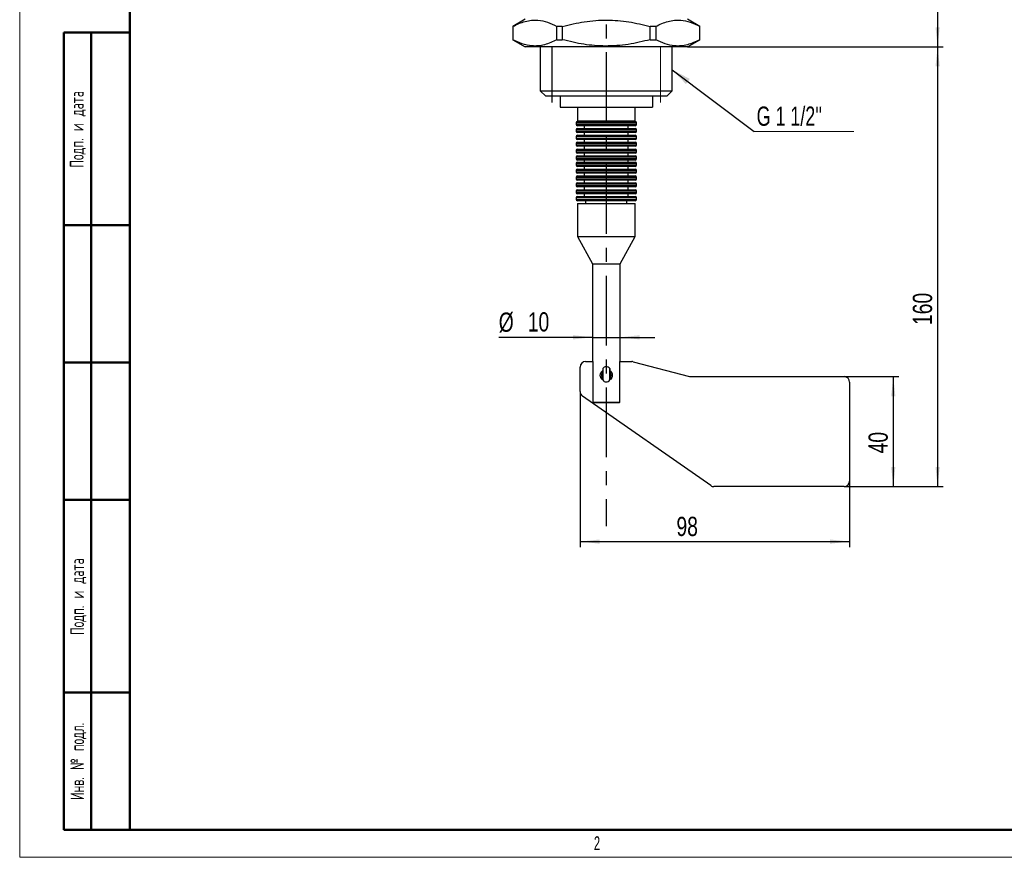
# Model space of a CAD drawing. Header units: millimetres. Extents: x 0 to 420, y 0 to 297.
# Tile 1 of 18: x 0 to 179, y 0 to 152. Entities that reach past the tile are written whole.
import ezdxf

# ---------------------------------------------------------------- set-up
doc = ezdxf.new("R2010")
doc.units = ezdxf.units.MM
doc.linetypes.add('CENTERX2', pattern=[20.32, 12.7, -2.54, 2.54, -2.54])
doc.layers.add('ОСЕВЫЕ', color=7, linetype='Continuous')
doc.layers.add('ОСНОВНОЙ', color=7, linetype='Continuous', lineweight=25)
doc.styles.add('SLDTEXTSTYLE0', font='TXT', dxfattribs={"width": 0.605, "bigfont": 'bigfont'})
doc.styles.add('SLDTEXTSTYLE2', font='TXT', dxfattribs={"width": 0.605})
doc.styles.add('SLDTEXTSTYLE4', font='TXT', dxfattribs={"width": 0.75})
doc.styles.add('SLDTEXTSTYLE5', font='TXT', dxfattribs={"width": 0.694444})
doc.dimstyles.new('SLDDIMSTYLE0', dxfattribs={"dimtxt": 3.5, "dimasz": 3.556, "dimexe": 0, "dimexo": 0.0625, "dimgap": 0.875, "dimtad": 1, "dimdec": 0, "dimlfac": 2, "dimrnd": 1e-09, "dimzin": 12, "dimdsep": 46, "dimtxsty": 'SLDTEXTSTYLE4', "dimsah": 1, "dimcen": 0.09, "dimadec": 0, "dimazin": 3, "dimtfac": 1, "dimtdec": 0, "dimtofl": 0, "dimtmove": 0, "dimatfit": 3, "dimfxl": 0, "dimfrac": 2, "dimtolj": 1, "dimtzin": 12, "dimarcsym": 0})
doc.dimstyles.new('SLDDIMSTYLE1', dxfattribs={"dimtxt": 3.5, "dimasz": 3.556, "dimexe": 0, "dimexo": 0.0625, "dimgap": 0.875, "dimtad": 1, "dimdec": 0, "dimlfac": 2, "dimrnd": 1e-09, "dimzin": 12, "dimdsep": 46, "dimtxsty": 'SLDTEXTSTYLE4', "dimsah": 1, "dimcen": 0.09, "dimadec": 0, "dimazin": 3, "dimtfac": 1, "dimtdec": 0, "dimtmove": 0, "dimatfit": 0, "dimfxl": 0, "dimfrac": 2, "dimtolj": 1, "dimtzin": 12, "dimarcsym": 0})
doc.dimstyles.new('SLDDIMSTYLE2', dxfattribs={"dimtxt": 0.18, "dimasz": 3.556, "dimexe": 0, "dimexo": 0.0625, "dimgap": 0, "dimtad": 0, "dimtih": 1, "dimtoh": 1, "dimdec": 0, "dimrnd": 1e-09, "dimzin": 0, "dimdsep": 46, "dimtxsty": 'Standard', "dimsah": 1, "dimcen": 0.09, "dimadec": 0, "dimazin": 0, "dimtfac": 3.556, "dimtdec": 0, "dimtofl": 0, "dimtmove": 0, "dimatfit": 3, "dimfxl": 0, "dimfrac": 2, "dimtolj": 1, "dimtzin": 0, "dimarcsym": 0})

# ---------------------------------------------------------------- blocks, each defined once
blk = doc.blocks.new('_D_1')
at = {"layer": 'ОСЕВЫЕ'}
for p, q in [((129.26, 264.93), (167.92, 264.93)), ((166.92, 264.93), (166.92, 147.43)), ((121.42, 147.43), (167.92, 147.43))]:
    blk.add_line(p, q, dxfattribs=at)
for points in [[(166.92, 264.93), (166.54, 261.37), (167.3, 261.37)], [(166.92, 147.43), (167.3, 150.98), (166.54, 150.98)]]:
    blk.add_solid(points, dxfattribs=at)
at = {"layer": 'ОСЕВЫЕ', "insert": (162.41, 218.8), "char_height": 3.5, "attachment_point": 1, "rotation": 90, "style": 'SLDTEXTSTYLE4'}
blk.add_mtext('235', dxfattribs=at)
blk = doc.blocks.new('_D_2')
at = {"layer": 'ОСЕВЫЕ'}
for p, q in [((121.42, 147.43), (167.92, 147.43)), ((166.92, 147.43), (166.92, 67.43)), ((149.92, 67.43), (167.92, 67.43))]:
    blk.add_line(p, q, dxfattribs=at)
for points in [[(166.92, 147.43), (166.54, 143.87), (167.3, 143.87)], [(166.92, 67.43), (167.3, 70.98), (166.54, 70.98)]]:
    blk.add_solid(points, dxfattribs=at)
at = {"layer": 'ОСЕВЫЕ', "insert": (162.41, 96.82), "char_height": 3.5, "attachment_point": 1, "rotation": 90, "style": 'SLDTEXTSTYLE4'}
blk.add_mtext('160', dxfattribs=at)
blk = doc.blocks.new('_D_3')
at = {"layer": 'ОСЕВЫЕ'}
for p, q in [((149.92, 87.43), (159.86, 87.43)), ((158.86, 87.43), (158.86, 67.43)), ((149.92, 67.43), (159.86, 67.43))]:
    blk.add_line(p, q, dxfattribs=at)
for points in [[(158.86, 87.43), (158.48, 83.87), (159.24, 83.87)], [(158.86, 67.43), (159.24, 70.98), (158.48, 70.98)]]:
    blk.add_solid(points, dxfattribs=at)
at = {"layer": 'ОСЕВЫЕ', "insert": (154.35, 73.47), "char_height": 3.5, "attachment_point": 1, "rotation": 90, "style": 'SLDTEXTSTYLE4'}
blk.add_mtext('40', dxfattribs=at)
blk = doc.blocks.new('_D_4')
at = {"layer": 'ОСЕВЫЕ'}
for p, q in [((101.92, 84.7), (101.92, 56.43)), ((150.92, 68.43), (150.92, 56.43)), ((101.92, 57.43), (150.92, 57.43))]:
    blk.add_line(p, q, dxfattribs=at)
for points in [[(101.92, 57.43), (105.48, 57.04), (105.48, 57.81)], [(150.92, 57.43), (147.37, 57.81), (147.37, 57.04)]]:
    blk.add_solid(points, dxfattribs=at)
at = {"layer": 'ОСЕВЫЕ', "insert": (119.43, 61.94), "char_height": 3.5, "attachment_point": 1, "style": 'SLDTEXTSTYLE4'}
blk.add_mtext('98', dxfattribs=at)
blk = doc.blocks.new('_D_5')
at = {"layer": 'ОСЕВЫЕ'}
for p, q in [((104.17, 94.58), (87.11, 94.58)), ((104.17, 94.58), (109.17, 94.58)), ((109.17, 94.58), (115.52, 94.58))]:
    blk.add_line(p, q, dxfattribs=at)
for points in [[(104.17, 94.58), (100.62, 94.96), (100.62, 94.2)], [(109.17, 94.58), (112.73, 94.2), (112.73, 94.96)]]:
    blk.add_solid(points, dxfattribs=at)
at = {"layer": 'ОСЕВЫЕ', "char_height": 3.5, "attachment_point": 1, "style": 'SLDTEXTSTYLE4'}
for s, insert in [('%%c', (87.11, 99.09)), ('10', (92.39, 99.14))]:
    blk.add_mtext(s, dxfattribs=dict(at, insert=insert))
blk = doc.blocks.new('SW_NOTE_0_1')
at = {"color": 0, "linetype": 'Continuous', "lineweight": 0}
blk.add_line((18.13, 0), (0, 0), dxfattribs=at)
at = {"color": 0, "linetype": 'Continuous', "lineweight": 0, "insert": (0.45, 4.52), "char_height": 3.5, "attachment_point": 1, "style": 'SLDTEXTSTYLE5'}
blk.add_mtext("G 1 1/2''", dxfattribs=at)

msp = doc.modelspace()

# ---------------------------------------------------------------- linework, layer by layer
at = {"color": 7, "linetype": 'Continuous', "lineweight": 18}
for p, q in [((0, 297), (0, 0)), ((116.54, 137.29), (116.54, 147.43)), ((0, 0), (420, 0))]:
    msp.add_line(p, q, dxfattribs=at)
at = {"color": 7, "linetype": 'Continuous', "lineweight": 50}
for p, q in [((20, 292), (20, 5)), ((20, 292), (20, 5)), ((8, 5), (8, 150)), ((8, 150), (20, 150)), ((13, 5), (13, 150)), ((20, 115), (8, 115)), ((20, 90), (8, 90)), ((20, 65), (8, 65)), ((8, 30), (20, 30)), ((8, 5), (20, 5)), ((20, 5), (415, 5))]:
    msp.add_line(p, q, dxfattribs=at)
at = {"color": 7, "linetype": 'Continuous', "lineweight": 25}
for p, q in [((91.92, 152.43), (89.67, 151.13)), ((123.67, 151.13), (121.42, 152.43)), ((89.67, 151.13), (89.67, 148.72)), ((89.68, 151.13), (89.67, 151.13)), ((89.68, 151.13), (89.68, 148.72)), ((98.67, 151.13), (97.68, 151.13)), ((97.68, 148.72), (97.68, 151.13)), ((98.67, 151.13), (98.67, 148.72)), ((115.66, 151.13), (114.67, 151.13)), ((114.67, 148.72), (114.67, 151.13)), ((115.66, 151.13), (115.66, 148.72)), ((123.67, 151.13), (123.66, 151.13)), ((123.66, 148.72), (123.66, 151.13)), ((123.67, 148.72), (123.67, 151.13)), ((89.67, 148.72), (91.92, 147.43)), ((89.67, 148.72), (89.68, 148.72)), ((97.68, 148.72), (98.67, 148.72)), ((114.67, 148.72), (115.66, 148.72)), ((121.42, 147.43), (123.67, 148.72)), ((123.66, 148.72), (123.67, 148.72)), ((106.67, 147.43), (91.92, 147.43)), ((94.67, 147.43), (94.67, 139.43)), ((121.42, 147.43), (106.67, 147.43)), ((118.67, 139.43), (118.67, 147.43)), ((94.67, 139.43), (95.67, 138.43)), ((94.67, 139.43), (106.67, 139.43)), ((106.67, 138.43), (95.67, 138.43)), ((98.3, 138.43), (98.3, 136.43)), ((106.67, 139.43), (118.67, 139.43)), ((117.67, 138.43), (106.67, 138.43)), ((115.05, 138.43), (115.05, 136.43)), ((117.67, 138.43), (118.67, 139.43)), ((98.3, 136.43), (115.05, 136.43)), ((101.42, 136.43), (101.42, 133.93)), ((111.92, 133.93), (111.92, 136.43)), ((101.17, 133.58), (101.17, 133.33)), ((101.42, 133.93), (106.67, 133.93)), ((101.42, 133.83), (106.67, 133.83)), ((111.92, 133.08), (101.42, 133.08)), ((101.42, 132.58), (106.67, 132.58)), ((102.67, 133.08), (102.67, 132.58)), ((102.92, 133.93), (102.92, 133.83)), ((106.67, 133.93), (111.92, 133.93)), ((106.67, 133.83), (111.92, 133.83)), ((106.67, 132.58), (111.92, 132.58)), ((110.42, 133.83), (110.42, 133.93)), ((110.67, 132.58), (110.67, 133.08)), ((112.17, 133.33), (112.17, 133.58)), ((101.17, 132.33), (101.17, 132.08)), ((101.17, 131.08), (101.17, 130.83)), ((111.92, 131.83), (101.42, 131.83)), ((101.42, 131.33), (106.67, 131.33)), ((102.67, 131.83), (102.67, 131.33)), ((106.67, 131.33), (111.92, 131.33)), ((110.67, 131.33), (110.67, 131.83)), ((112.17, 132.08), (112.17, 132.33)), ((112.17, 130.83), (112.17, 131.08)), ((101.17, 129.83), (101.17, 129.58)), ((111.92, 130.58), (101.42, 130.58)), ((101.42, 130.08), (106.67, 130.08)), ((111.92, 129.33), (101.42, 129.33)), ((102.67, 130.58), (102.67, 130.08)), ((102.67, 129.33), (102.67, 128.83)), ((106.67, 130.08), (111.92, 130.08)), ((110.67, 130.08), (110.67, 130.58)), ((110.67, 128.83), (110.67, 129.33)), ((112.17, 129.58), (112.17, 129.83)), ((101.17, 128.58), (101.17, 128.33)), ((101.17, 127.33), (101.17, 127.08)), ((101.42, 128.83), (106.67, 128.83)), ((111.92, 128.08), (101.42, 128.08)), ((101.42, 127.58), (106.67, 127.58)), ((102.67, 128.08), (102.67, 127.58)), ((106.67, 128.83), (111.92, 128.83)), ((106.67, 127.58), (111.92, 127.58)), ((110.67, 127.58), (110.67, 128.08)), ((112.17, 128.33), (112.17, 128.58)), ((112.17, 127.08), (112.17, 127.33)), ((101.17, 126.18), (101.17, 125.93)), ((111.92, 126.83), (101.42, 126.83)), ((101.42, 126.43), (106.67, 126.43)), ((111.92, 125.68), (101.42, 125.68)), ((102.67, 126.83), (102.67, 126.43)), ((102.67, 125.68), (102.67, 125.18)), ((106.67, 126.43), (111.92, 126.43)), ((110.67, 126.43), (110.67, 126.83)), ((110.67, 125.18), (110.67, 125.68)), ((112.17, 125.93), (112.17, 126.18)), ((101.17, 124.93), (101.17, 124.68)), ((101.17, 123.68), (101.17, 123.43)), ((101.42, 125.18), (106.67, 125.18)), ((111.92, 124.43), (101.42, 124.43)), ((101.42, 123.93), (106.67, 123.93)), ((102.67, 124.43), (102.67, 123.93)), ((106.67, 125.18), (111.92, 125.18)), ((106.67, 123.93), (111.92, 123.93)), ((110.67, 123.93), (110.67, 124.43)), ((112.17, 124.68), (112.17, 124.93)), ((112.17, 123.43), (112.17, 123.68)), ((101.17, 122.43), (101.17, 122.18)), ((111.92, 123.18), (101.42, 123.18)), ((101.42, 122.68), (106.67, 122.68)), ((111.92, 121.93), (101.42, 121.93)), ((102.67, 123.18), (102.67, 122.68)), ((102.67, 121.93), (102.67, 121.43)), ((106.67, 122.68), (111.92, 122.68)), ((110.67, 122.68), (110.67, 123.18)), ((110.67, 121.43), (110.67, 121.93)), ((112.17, 122.18), (112.17, 122.43)), ((101.17, 121.18), (101.17, 120.93)), ((101.42, 121.43), (106.67, 121.43)), ((111.92, 120.68), (101.42, 120.68)), ((101.42, 120.18), (106.67, 120.18)), ((102.67, 120.68), (102.67, 120.18)), ((106.67, 121.43), (111.92, 121.43)), ((106.67, 120.18), (111.92, 120.18)), ((110.67, 120.18), (110.67, 120.68)), ((112.17, 120.93), (112.17, 121.18)), ((101.17, 119.93), (101.17, 119.68)), ((111.92, 119.43), (101.42, 119.43)), ((101.42, 118.93), (101.42, 112.93)), ((101.42, 118.93), (106.67, 118.93)), ((102.92, 119.43), (102.92, 118.93)), ((106.67, 118.93), (111.92, 118.93)), ((110.42, 118.93), (110.42, 119.43)), ((111.92, 112.93), (111.92, 118.93)), ((112.17, 119.68), (112.17, 119.93)), ((101.42, 112.93), (104.17, 107.93)), ((101.42, 112.93), (106.67, 112.93)), ((106.67, 112.93), (111.92, 112.93)), ((109.17, 107.93), (111.92, 112.93)), ((104.17, 107.93), (104.17, 90.18)), ((104.17, 107.93), (106.67, 107.93)), ((106.67, 107.93), (109.17, 107.93)), ((109.17, 90.18), (109.17, 107.93)), ((102.92, 90.18), (104.22, 90.18)), ((104.22, 90.18), (104.22, 82.78)), ((109.12, 90.18), (111.29, 90.18)), ((109.12, 82.78), (109.12, 90.18)), ((111.55, 90.14), (121.8, 87.46)), ((101.92, 84.7), (101.92, 89.18)), ((106.03, 88.84), (106.03, 86.89)), ((107.32, 86.89), (107.32, 88.84)), ((122.05, 87.43), (149.92, 87.43)), ((150.92, 86.43), (150.92, 68.43)), ((125.66, 67.61), (102.35, 83.88)), ((104.22, 82.78), (109.12, 82.78)), ((104.32, 82.68), (104.22, 82.78)), ((109.02, 82.68), (104.32, 82.68)), ((109.12, 82.78), (109.02, 82.68)), ((149.92, 67.43), (126.24, 67.43))]:
    msp.add_line(p, q, dxfattribs=at)
at = {"color": 8, "linetype": 'Continuous', "lineweight": 25}
for p, q in [((106.67, 133.58), (101.17, 133.58)), ((101.17, 133.33), (112.17, 133.33)), ((112.17, 133.58), (106.67, 133.58)), ((106.67, 132.33), (101.17, 132.33)), ((101.17, 132.08), (112.17, 132.08)), ((106.67, 131.08), (101.17, 131.08)), ((101.17, 130.83), (112.17, 130.83)), ((112.17, 132.33), (106.67, 132.33)), ((112.17, 131.08), (106.67, 131.08)), ((106.67, 129.83), (101.17, 129.83)), ((101.17, 129.58), (112.17, 129.58)), ((112.17, 129.83), (106.67, 129.83)), ((106.67, 128.58), (101.17, 128.58)), ((101.17, 128.33), (112.17, 128.33)), ((106.67, 127.33), (101.17, 127.33)), ((112.17, 128.58), (106.67, 128.58)), ((112.17, 127.33), (106.67, 127.33)), ((101.17, 127.08), (112.17, 127.08)), ((106.67, 126.18), (101.17, 126.18)), ((101.17, 125.93), (112.17, 125.93)), ((112.17, 126.18), (106.67, 126.18)), ((106.67, 124.93), (101.17, 124.93)), ((101.17, 124.68), (112.17, 124.68)), ((106.67, 123.68), (101.17, 123.68)), ((112.17, 124.93), (106.67, 124.93)), ((112.17, 123.68), (106.67, 123.68)), ((101.17, 123.43), (112.17, 123.43)), ((106.67, 122.43), (101.17, 122.43)), ((101.17, 122.18), (112.17, 122.18)), ((112.17, 122.43), (106.67, 122.43)), ((106.67, 121.18), (101.17, 121.18)), ((101.17, 120.93), (112.17, 120.93)), ((112.17, 121.18), (106.67, 121.18)), ((106.67, 119.93), (101.17, 119.93)), ((101.17, 119.68), (112.17, 119.68)), ((112.17, 119.93), (106.67, 119.93)), ((106.04, 88.89), (106.04, 86.84)), ((107.3, 88.89), (107.3, 86.84))]:
    msp.add_line(p, q, dxfattribs=at)
at = {"color": 7, "linetype": 'Continuous', "lineweight": 25}
for centre, radius, start, end in [((101.42, 133.58), 0.25, 90, 180), ((101.42, 133.33), 0.25, 180, 270), ((101.42, 132.33), 0.25, 90, 180), ((111.92, 133.58), 0.25, 0, 90), ((111.92, 133.33), 0.25, 270, 0), ((111.92, 132.33), 0.25, 0, 90), ((101.42, 132.08), 0.25, 180, 270), ((101.42, 131.08), 0.25, 90, 180), ((101.42, 130.83), 0.25, 180, 270), ((111.92, 132.08), 0.25, 270, 0), ((111.92, 131.08), 0.25, 0, 90), ((111.92, 130.83), 0.25, 270, 0), ((101.42, 129.83), 0.25, 90, 180), ((101.42, 129.58), 0.25, 180, 270), ((111.92, 129.83), 0.25, 0, 90), ((111.92, 129.58), 0.25, 270, 0), ((101.42, 128.58), 0.25, 90, 180), ((101.42, 128.33), 0.25, 180, 270), ((101.42, 127.33), 0.25, 90, 180), ((111.92, 128.58), 0.25, 0, 90), ((111.92, 128.33), 0.25, 270, 0), ((111.92, 127.33), 0.25, 0, 90), ((101.42, 127.08), 0.25, 180, 270), ((101.42, 126.18), 0.25, 90, 180), ((101.42, 125.93), 0.25, 180, 270), ((111.92, 127.08), 0.25, 270, 0), ((111.92, 126.18), 0.25, 0, 90), ((111.92, 125.93), 0.25, 270, 0), ((101.42, 124.93), 0.25, 90, 180), ((101.42, 124.68), 0.25, 180, 270), ((101.42, 123.68), 0.25, 90, 180), ((111.92, 124.93), 0.25, 0, 90), ((111.92, 124.68), 0.25, 270, 0), ((111.92, 123.68), 0.25, 0, 90), ((101.42, 123.43), 0.25, 180, 270), ((101.42, 122.43), 0.25, 90, 180), ((101.42, 122.18), 0.25, 180, 270), ((111.92, 123.43), 0.25, 270, 0), ((111.92, 122.43), 0.25, 0, 90), ((111.92, 122.18), 0.25, 270, 0), ((101.42, 121.18), 0.25, 90, 180), ((101.42, 120.93), 0.25, 180, 270), ((101.42, 119.93), 0.25, 90, 180), ((111.92, 121.18), 0.25, 0, 90), ((111.92, 120.93), 0.25, 270, 0), ((111.92, 119.93), 0.25, 0, 90), ((101.42, 119.68), 0.25, 180, 270), ((111.92, 119.68), 0.25, 270, 0), ((102.92, 89.18), 1, 90, 180), ((111.29, 89.18), 1, 75.3236, 90), ((106.13, 88.84), 0.1, 150.0654, 180), ((106.67, 88.53), 0.729, 29.9346, 150.0654), ((107.22, 88.84), 0.1, 0, 29.9346), ((106.13, 86.89), 0.1, 180, 209.9346), ((106.67, 87.2), 0.729, 209.9346, 330.0654), ((107.22, 86.89), 0.1, 330.0654, 0), ((122.05, 88.43), 1, 255.3236, 270), ((149.92, 86.43), 1, 0, 90), ((102.92, 84.7), 1, 180, 235.0882), ((149.92, 68.43), 1, 270, 0), ((126.24, 68.43), 1, 235.0882, 270)]:
    msp.add_arc(centre, radius, start, end, dxfattribs=at)
for points, knots in [([(89.68, 151.13), (90.05, 151.31), (90.79, 151.69), (91.92, 152.08), (93.08, 152.29), (94.44, 152.29), (95.98, 151.96), (97.11, 151.41), (97.68, 151.13)], [0, 0, 0, 0, 0.140889, 0.281739, 0.425865, 0.569975, 0.783546, 1, 1, 1, 1]), ([(98.67, 151.13), (100, 151.45), (102, 151.94), (104.74, 152.23), (106.79, 152.31), (108.79, 152.22), (111.43, 151.92), (113.37, 151.44), (114.67, 151.13)], [0, 0, 0, 0, 0.252419, 0.380913, 0.50939, 0.630942, 0.752509, 1, 1, 1, 1]), ([(115.66, 151.13), (116.03, 151.31), (116.77, 151.69), (117.9, 152.08), (119.06, 152.29), (120.42, 152.29), (121.97, 151.96), (123.09, 151.41), (123.66, 151.13)], [0, 0, 0, 0, 0.140889, 0.281739, 0.425865, 0.569975, 0.783546, 1, 1, 1, 1]), ([(97.68, 148.72), (97.31, 148.54), (96.57, 148.16), (95.44, 147.77), (94.28, 147.56), (92.93, 147.56), (91.38, 147.89), (90.25, 148.45), (89.68, 148.72)], [0, 0, 0, 0, 0.140889, 0.281739, 0.425865, 0.569975, 0.783546, 1, 1, 1, 1]), ([(114.67, 148.72), (113.34, 148.4), (111.34, 147.91), (108.6, 147.62), (106.56, 147.54), (104.55, 147.63), (101.91, 147.93), (99.97, 148.41), (98.67, 148.72)], [0, 0, 0, 0, 0.252419, 0.380913, 0.50939, 0.630942, 0.752509, 1, 1, 1, 1]), ([(123.66, 148.72), (123.29, 148.54), (122.56, 148.16), (121.42, 147.77), (120.26, 147.56), (118.91, 147.56), (117.36, 147.89), (116.23, 148.45), (115.66, 148.72)], [0, 0, 0, 0, 0.140889, 0.281739, 0.425865, 0.569975, 0.783546, 1, 1, 1, 1]), ([(106.04, 86.85), (105.99, 86.87), (105.82, 86.97), (105.68, 87.2), (105.59, 87.47), (105.57, 87.67), (105.59, 87.88), (105.68, 88.15), (105.82, 88.38), (105.98, 88.47), (106.03, 88.5)], [0, 0, 0, 0, 0.084639, 0.29446, 0.398953, 0.50242, 0.606366, 0.710962, 0.921126, 1, 1, 1, 1]), ([(106.04, 88.28), (105.97, 88.19), (105.87, 88.07), (105.81, 87.85), (105.79, 87.67), (105.81, 87.5), (105.87, 87.29), (105.97, 87.16), (106.04, 87.08)], [0, 0, 0, 0, 0.242352, 0.371993, 0.500954, 0.62932, 0.758832, 1, 1, 1, 1]), ([(107.32, 88.5), (107.36, 88.47), (107.53, 88.38), (107.66, 88.15), (107.75, 87.88), (107.77, 87.68), (107.75, 87.47), (107.66, 87.21), (107.52, 86.97), (107.35, 86.87), (107.3, 86.85)], [0, 0, 0, 0, 0.078672, 0.288642, 0.392348, 0.496394, 0.599964, 0.704401, 0.91452, 1, 1, 1, 1]), ([(107.3, 87.08), (107.37, 87.16), (107.47, 87.29), (107.53, 87.5), (107.55, 87.68), (107.53, 87.85), (107.47, 88.06), (107.38, 88.18), (107.32, 88.26)], [0, 0, 0, 0, 0.2463139, 0.3782976, 0.509311, 0.640928, 0.7719866, 1, 1, 1, 1])]:
    msp.add_open_spline(points, degree=3, knots=knots, dxfattribs=at)
at = {"layer": 'ОСЕВЫЕ', "linetype": 'CENTERX2'}
msp.add_line((106.67, 268.34), (106.67, 60.25), dxfattribs=at)
at = {"layer": 'ОСЕВЫЕ'}
msp.add_line((96.8, 137.29), (96.8, 147.43), dxfattribs=at)
at = {"layer": 'ОСНОВНОЙ', "linetype": 'Continuous', "lineweight": 18}
for p, q in [((20, 5), (20, 292)), ((20, 148.5), (20, 148.5)), ((415, 5), (20, 5))]:
    msp.add_line(p, q, dxfattribs=at)

# ---------------------------------------------------------------- block references
at = {"color": 7, "linetype": 'Continuous', "lineweight": 0}
msp.add_blockref('SW_NOTE_0_1', (133.56, 132.04), dxfattribs=at)

# ---------------------------------------------------------------- texts
at = {"color": 7, "linetype": 'Continuous', "lineweight": 0, "char_height": 2.5, "attachment_point": 2, "rotation": 90, "style": 'SLDTEXTSTYLE0'}
for s, insert in [('Подп. и дата', (9.13, 132.41)), ('Подп. и дата', (9.22, 47.41)), ('Инв. № подл.', (9.22, 17.44))]:
    msp.add_mtext(s, dxfattribs=dict(at, insert=insert))
at = {"layer": 'ОСНОВНОЙ', "insert": (104.98, 3.82), "char_height": 2.5, "attachment_point": 2, "style": 'SLDTEXTSTYLE2'}
msp.add_mtext('2', dxfattribs=at)

# ---------------------------------------------------------------- dimensions: what is measured, and where the dimension line sits
at = {"layer": 'ОСЕВЫЕ'}
for base, p1, p2, dimstyle, picture, middle in [((166.92, 147.43), (129.26, 264.93), (121.42, 147.43), 'SLDDIMSTYLE0', '_D_1', (166.92, 222.68)), ((166.92, 67.43), (121.42, 147.43), (149.92, 67.43), 'SLDDIMSTYLE0', '_D_2', (166.92, 100.7)), ((158.86, 67.43), (149.92, 87.43), (149.92, 67.43), 'SLDDIMSTYLE1', '_D_3', (158.86, 76.06))]:
    dim = msp.add_linear_dim(base=base, p1=p1, p2=p2, angle=90, dimstyle=dimstyle, dxfattribs=at)
    dim.commit()
    dim.dimension.update_dxf_attribs({"geometry": picture, "text_midpoint": middle, "dimtype": 160})
dim = msp.add_linear_dim(base=(109.17, 94.58), p1=(104.17, 90.18), p2=(109.17, 90.18), text='%%c<>', dimstyle='SLDDIMSTYLE1', dxfattribs=at)
dim.commit()
dim.dimension.update_dxf_attribs({"geometry": '_D_5', "text_midpoint": (92.34, 94.58), "dimtype": 160})
dim = msp.add_linear_dim(base=(150.92, 57.43), p1=(101.92, 84.7), p2=(150.92, 68.43), dimstyle='SLDDIMSTYLE0', dxfattribs=at)
dim.commit()
dim.dimension.update_dxf_attribs({"geometry": '_D_4', "text_midpoint": (122.02, 57.43), "dimtype": 160})

# ---------------------------------------------------------------- leaders
at = {"color": 7, "linetype": 'Continuous', "lineweight": 0}
msp.add_leader([(118.67, 143.25), (133.56, 132.04)], dimstyle='SLDDIMSTYLE2', dxfattribs=at)

doc.saveas('drawing.dxf')
